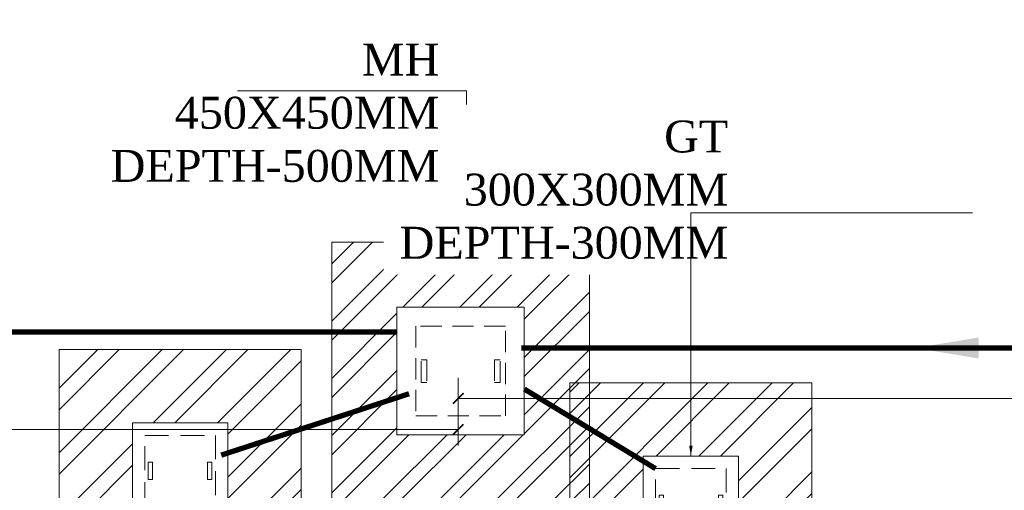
# Model space of a CAD drawing. Header units: inches. Extents: x 704 to 259546, y -107711 to 151004.
# Tile 181 of 243: x 127419 to 127604, y 21656 to 21744. Entities that reach past the tile are written whole.
import ezdxf

# ---------------------------------------------------------------- set-up
doc = ezdxf.new("R2010")
doc.units = ezdxf.units.IN
doc.header["$MEASUREMENT"] = 0
doc.header["$PDMODE"] = 34
doc.linetypes.add('HIDDEN', pattern=[0.375, 0.25, -0.125])
for name, color, linetype in [('A-FORMATEXT', 255, 'Continuous'), ('PP BALL VALVE', 7, 'Continuous'), ('PP--DIM', 7, 'Continuous')]:
    doc.layers.add(name, color=color, linetype=linetype)
for name, color, linetype, lineweight in [('PP-GT', 3, 'Continuous', 18), ('PP-MH', 1, 'Continuous', 18), ('PP-Soil Pipe', 1, 'Continuous', 25), ('PP-TEXT', 7, 'Continuous', 40)]:
    doc.layers.add(name, color=color, linetype=linetype, lineweight=lineweight)
doc.styles.add('Arial', font='GOTHIC.TTF')
doc.styles.get("Standard").update_dxf_attribs({"font": 'arial.ttf', "height": 6})
doc.dimstyles.new('ISO-10', dxfattribs={"dimtxt": 6, "dimasz": 0.5, "dimexe": 1.25, "dimexo": 0.625, "dimtad": 1, "dimtoh": 1, "dimdec": 1, "dimlunit": 4, "dimtxsty": 'Standard', "dimblk": 'ARCHTICK', "dimcen": 2.5, "dimclrt": 3, "dimadec": 0, "dimazin": 0, "dimtfac": 1, "dimtdec": 1, "dimtmove": 1, "dimatfit": 3, "dimfxl": 1, "dimarcsym": 0})
doc.dimstyles.new('PP-DIM', dxfattribs={"dimtxt": 8, "dimasz": 2, "dimexe": 3, "dimexo": 3, "dimgap": 0.09, "dimtad": 0, "dimdec": 0, "dimzin": 0, "dimdsep": 46, "dimlunit": 4, "dimtxsty": 'Standard', "dimblk": 'ARCHTICK', "dimcen": 0.09, "dimclrd": 256, "dimclre": 256, "dimclrt": 256, "dimadec": 0, "dimazin": 0, "dimtfac": 1, "dimtdec": 4, "dimtofl": 0, "dimtmove": 1, "dimatfit": 3, "dimfxl": 1, "dimtolj": 1, "dimtzin": 0, "dimlwd": 5, "dimlwe": 5, "dimarcsym": 0})

# ---------------------------------------------------------------- blocks, each defined once
blk = doc.blocks.new('_ArchTick')
at = {"color": 0, "linetype": 'ByBlock', "const_width": 0.15}
blk.add_lwpolyline([(-0.5, -0.5), (0.5, 0.5)], dxfattribs=at)
blk = doc.blocks.new('MH450X450MM-PP')
at = {"layer": 'PP-MH'}
h = blk.add_hatch(dxfattribs=at)
h.set_pattern_fill('ANSI32', color=9, scale=15, style=0)
h.set_pattern_definition([(45, (-52900, -62177.18), (-101.02788, 101.02788), []), (45, (-52832.65, -62177.18), (-101.02788, 101.02788), [])])
h.paths.add_polyline_path([(-455, 455), (-455, -455), (455, -455), (455, 455)])
h.paths.add_polyline_path([(-225, -225), (-225, 225), (225, 225), (225, -225)], flags=16)
h.paths.add_polyline_path([(-140, 40), (-140, -40), (-120, -40), (-120, 40)], flags=0)
h.paths.add_polyline_path([(120, -40), (120, 40), (140, 40), (140, -40)], flags=0)
h.paths.add_polyline_path([(158.3, -158.3), (158.3, 158.3), (-158.3, 158.3), (-158.3, -158.3)])
h.paths.add_polyline_path([(-120, 40), (-120, -40), (-140, -40), (-140, 40)])
h.paths.add_polyline_path([(120, 40), (120, -40), (140, -40), (140, 40)])
h.paths.add_polyline_path([(158.3, -158.3), (158.3, 158.3), (-158.3, 158.3), (-158.3, -158.3)])
h.paths.add_polyline_path([(-120, 40), (-120, -40), (-140, -40), (-140, 40)])
h.paths.add_polyline_path([(120, 40), (120, -40), (140, -40), (140, 40)])
h.paths.add_polyline_path([(-120, 40), (-120, -40), (-140, -40), (-140, 40)])
h.paths.add_polyline_path([(120, 40), (120, -40), (140, -40), (140, 40)])
at = {"layer": 'PP-MH', "color": 0}
for points in [[(455, 455), (-455, 455), (-455, -455), (455, -455)], [(225, 225), (-225, 225), (-225, -225), (225, -225)]]:
    blk.add_lwpolyline(points, close=True, dxfattribs=at)
at = {"layer": 'PP-MH', "color": 4, "linetype": 'HIDDEN', "ltscale": 300}
for points in [[(158.3, 158.3), (-158.3, 158.3), (-158.3, -158.3), (158.3, -158.3)], [(-140, 40), (-120, 40), (-120, -40), (-140, -40)], [(140, 40), (120, 40), (120, -40), (140, -40)]]:
    blk.add_lwpolyline(points, close=True, dxfattribs=at)
blk = doc.blocks.new('GT300X300MM-PP')
at = {"layer": 'PP-GT'}
h = blk.add_hatch(dxfattribs=at)
h.set_pattern_fill('ANSI32', color=9, scale=15, style=0)
h.set_pattern_definition([(45, (-53050, -63950.75), (-101.02788, 101.02788), []), (45, (-52982.65, -63950.75), (-101.02788, 101.02788), [])])
h.paths.add_polyline_path([(-380, 380), (-380, -380), (380, -380), (380, 380)])
h.paths.add_polyline_path([(150, 150), (-150, 150), (-150, -150), (150, -150)])
at = {"layer": 'PP-GT', "color": 0}
for points in [[(380, 380), (-380, 380), (-380, -380), (380, -380)], [(150, 150), (-150, 150), (-150, -150), (150, -150)]]:
    blk.add_lwpolyline(points, close=True, dxfattribs=at)
at = {"layer": 'PP-GT', "color": 4, "linetype": 'HIDDEN', "ltscale": 300}
blk.add_lwpolyline([(110.9, -110.9), (-110.9, -110.9), (-110.9, 110.9), (110.9, 110.9)], close=True, dxfattribs=at)
at = {"layer": 'PP-GT', "color": 4}
for points in [[(-99.9, -27.3), (-86.3, -27.3), (-86.3, 27.3), (-99.9, 27.3)], [(99.9, -27.3), (86.3, -27.3), (86.3, 27.3), (99.9, 27.3)]]:
    blk.add_lwpolyline(points, close=True, dxfattribs=at)
blk = doc.blocks.new('*D828')
at = {"layer": 'Defpoints', "color": 0, "transparency": 16777216}
for p in [(127501.48, 21679.92), (127868.53, 21679.92), (127501.48, 21673.04)]:
    blk.add_point(p, dxfattribs=at)
at = {"layer": 'PP--DIM', "lineweight": 5, "transparency": 16777216}
for p, q in [((127501.48, 21676.92), (127501.48, 21670.04)), ((127868.53, 21676.92), (127868.53, 21670.04)), ((127501.48, 21673.04), (127674.61, 21673.04)), ((127868.53, 21673.04), (127695.4, 21673.04))]:
    blk.add_line(p, q, dxfattribs=at)
at = {"layer": 'PP--DIM', "lineweight": 5, "transparency": 16777216, "xscale": 2, "yscale": 2, "zscale": 2, "rotation": 180}
blk.add_blockref('_ArchTick', (127501.48, 21673.04), dxfattribs=at)
at = {"layer": 'PP--DIM', "lineweight": 5, "transparency": 16777216, "xscale": 2, "yscale": 2, "zscale": 2}
blk.add_blockref('_ArchTick', (127868.53, 21673.04), dxfattribs=at)
at = {"layer": 'PP--DIM', "transparency": 16777216, "insert": (127685.01, 21673.04), "char_height": 6, "attachment_point": 5}
blk.add_mtext('\\A1;30\'-7"', dxfattribs=at)
blk = doc.blocks.new('*D829')
at = {"layer": 'Defpoints', "color": 0, "transparency": 16777216}
for p in [(127501.48, 21679.92), (127093.83, 21673.65), (127093.83, 21667.17)]:
    blk.add_point(p, dxfattribs=at)
at = {"layer": 'PP--DIM', "lineweight": 5, "transparency": 16777216}
for p, q in [((127501.48, 21676.92), (127501.48, 21664.17)), ((127093.83, 21670.65), (127093.83, 21664.17)), ((127093.83, 21667.17), (127292.47, 21667.17)), ((127501.48, 21667.17), (127302.83, 21667.17))]:
    blk.add_line(p, q, dxfattribs=at)
at = {"layer": 'PP--DIM', "lineweight": 5, "transparency": 16777216, "xscale": 2, "yscale": 2, "zscale": 2, "rotation": 180}
blk.add_blockref('_ArchTick', (127093.83, 21667.17), dxfattribs=at)
at = {"layer": 'PP--DIM', "lineweight": 5, "transparency": 16777216, "xscale": 2, "yscale": 2, "zscale": 2}
blk.add_blockref('_ArchTick', (127501.48, 21667.17), dxfattribs=at)
at = {"layer": 'PP--DIM', "transparency": 16777216, "insert": (127297.65, 21667.17), "char_height": 6, "attachment_point": 5}
blk.add_mtext("\\A1;34'", dxfattribs=at)

msp = doc.modelspace()

# ---------------------------------------------------------------- linework, layer by layer
at = {"layer": 'A-FORMATEXT', "color": 3, "lineweight": 53, "const_width": 1}
for points in [[(127538.689, 21659.824), (127513.944, 21674.802)], [(127492.232, 21673.923), (127456.819, 21662.362)]]:
    msp.add_lwpolyline(points, dxfattribs=at)
at = {"layer": 'PP BALL VALVE', "lineweight": 53}
msp.add_circle((130061.482, 21646.646), 129357.588, dxfattribs=at)
at = {"layer": 'PP-Soil Pipe', "color": 1, "ltscale": 0.015, "const_width": 1}
for points in [[(127489.944, 21685.518), (127104.724, 21685.518)], [(127513.407, 21682.534), (127856.534, 21682.534)]]:
    msp.add_lwpolyline(points, dxfattribs=at)

# ---------------------------------------------------------------- block references
at = {"layer": 'PP-GT', "xscale": 0.05999999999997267, "yscale": 0.05999999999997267, "zscale": 0.05999999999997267}
for p in [(127449.069, 21659.435), (127545.341, 21653.172)]:
    msp.add_blockref('GT300X300MM-PP', p, dxfattribs=at)
at = {"layer": 'PP-MH', "xscale": 0.05333333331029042, "yscale": 0.05333333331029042, "zscale": 0.05333333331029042}
msp.add_blockref('MH450X450MM-PP', (127501.944, 21678.191), dxfattribs=at)

# ---------------------------------------------------------------- dimensions: what is measured, and where the dimension line sits
at = {"layer": 'PP--DIM'}
for base, p1, p2, picture, middle in [((127093.825, 21667.169), (127501.482, 21679.923), (127093.825, 21673.647), '*D829', (127297.654, 21667.169)), ((127501.482, 21673.038), (127868.534, 21679.923), (127501.482, 21679.923), '*D828', (127685.008, 21673.038))]:
    dim = msp.add_linear_dim(base=base, p1=p1, p2=p2, dimstyle='PP-DIM', dxfattribs=at)
    dim.commit()
    dim.dimension.update_dxf_attribs({"geometry": picture, "text_midpoint": middle})

# ---------------------------------------------------------------- leaders
at = {"layer": 'PP-Soil Pipe', "color": 1, "ltscale": 0.015}
msp.add_leader([(127587.588, 21682.534), (127631.63, 21682.534)], dimstyle='ISO-10', override={"dimasz": 12, "dimgap": 0.625, "dimtad": 0}, dxfattribs=at)

# ---------------------------------------------------------------- next in the draw order: texts
at = {"layer": 'PP-TEXT', "lineweight": 5, "ltscale": 0.125, "insert": (127497.921, 21713.727), "char_height": 6, "attachment_point": 9, "style": 'Arial', "bg_fill": 2}
msp.add_mtext('{\\fTimes New Roman|b0|i0|c0|p34;\\C7;MH\\P450X450MM\\PDEPTH-500MM}', dxfattribs=at)

# ---------------------------------------------------------------- next in the draw order: leaders
at = {"layer": 'PP--DIM'}
msp.add_leader([(127503.068, 21704.19), (127503.068, 21730.971), (127459.898, 21730.971)], dimstyle='PP-DIM', override={"dimgap": 0.09, "dimtad": 0}, dxfattribs=at)

# ---------------------------------------------------------------- next in the draw order: texts
at = {"layer": 'PP-TEXT', "lineweight": 5, "ltscale": 0.125, "insert": (127552.381, 21699.257), "char_height": 6, "attachment_point": 9, "style": 'Arial', "bg_fill": 2}
msp.add_mtext('{\\fTimes New Roman|b0|i0|c0|p34;\\C7;GT\\P300X300MM\\PDEPTH-300MM}', dxfattribs=at)

# ---------------------------------------------------------------- next in the draw order: leaders
at = {"layer": 'PP--DIM'}
msp.add_leader([(127545.341, 21662.172), (127545.341, 21707.969), (127598.427, 21707.969)], dimstyle='PP-DIM', override={"dimgap": 0.09, "dimtad": 0}, dxfattribs=at)

doc.saveas('drawing.dxf')
